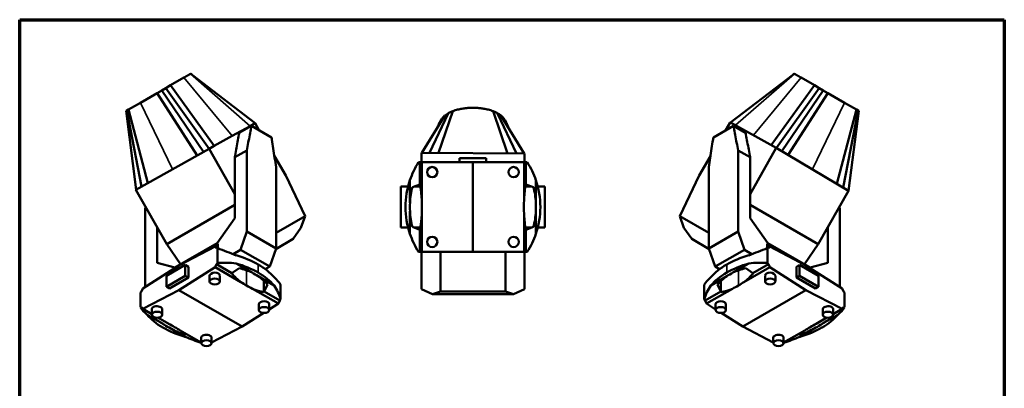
# Paper-space layout 'Sheet_1' of a CAD drawing. Header units: millimetres. Extents: x 1 to 117, y 1 to 117.
# Tile 6 of 6: x 1 to 117, y 74 to 117. Entities that reach past the tile are written whole.
import ezdxf

# ---------------------------------------------------------------- set-up
doc = ezdxf.new("R2010")
doc.units = ezdxf.units.MM
for name, color, linetype, lineweight in [('Border (ISO)', 7, 'Continuous', 70), ('Visible (ISO)', 7, 'Continuous', 50), ('Visible Narrow (ISO)', 7, 'Continuous', 35)]:
    doc.layers.add(name, color=color, linetype=linetype, lineweight=lineweight)

# ---------------------------------------------------------------- blocks, each defined once
blk = doc.blocks.new('Borders Chauvet')
at = {"layer": 'Border (ISO)'}
for p, q in [((0.79, 117.32), (117.32, 117.32)), ((0.79, 0.79), (0.79, 117.32)), ((117.32, 117.32), (117.32, 0.79))]:
    blk.add_line(p, q, dxfattribs=at)

psp = doc.layouts.new('Sheet_1')

# ---------------------------------------------------------------- linework, layer by layer
at = {"layer": 'Visible (ISO)'}
for p, q in [((21.03, 110.93), (21, 110.91)), ((92.48, 110.91), (92.46, 110.93)), ((18.64, 109.55), (18.07, 109.22)), ((20.22, 110.46), (18.64, 109.55)), ((23.81, 102.38), (18.64, 109.55)), ((28.65, 105.05), (21.74, 110.36)), ((84.9, 105.15), (91.75, 110.37)), ((89.74, 102.47), (94.85, 109.55)), ((94.85, 109.55), (93.27, 110.46)), ((95.41, 109.22), (94.85, 109.55)), ((17.05, 108.63), (15.07, 107.49)), ((17.6, 108.95), (17.05, 108.63)), ((21.8, 101.25), (17.05, 108.63)), ((18.07, 109.22), (17.6, 108.95)), ((22.55, 101.67), (17.6, 108.95)), ((23.21, 102.04), (18.07, 109.22)), ((90.35, 102.14), (95.41, 109.22)), ((90.99, 101.75), (95.89, 108.95)), ((91.73, 101.31), (96.44, 108.63)), ((95.89, 108.95), (95.41, 109.22)), ((96.44, 108.63), (95.89, 108.95)), ((98.42, 107.49), (96.44, 108.63)), ((15.07, 107.49), (13.66, 106.68)), ((99.82, 106.68), (98.42, 107.49)), ((13.38, 106.52), (13.37, 106.51)), ((13.47, 106.56), (13.38, 106.52)), ((14.56, 97.18), (13.38, 106.52)), ((13.66, 106.68), (13.47, 106.56)), ((15.22, 97.55), (13.47, 106.56)), ((15.97, 97.97), (13.66, 106.68)), ((49.29, 101.55), (51.51, 106.23)), ((50.35, 101.55), (52.04, 106.49)), ((58.54, 101.49), (56.82, 106.49)), ((59.59, 101.49), (57.35, 106.23)), ((97.5, 97.89), (99.82, 106.68)), ((98.24, 97.46), (100.02, 106.56)), ((98.89, 97.07), (100.1, 106.52)), ((100.02, 106.56), (99.82, 106.68)), ((100.1, 106.52), (100.02, 106.56)), ((100.12, 106.51), (100.1, 106.52)), ((28.65, 105.05), (28.05, 104.72)), ((29.15, 104.21), (28.65, 105.05)), ((48.38, 101.56), (51.12, 105.96)), ((50.25, 104.57), (50.72, 105.55)), ((60.51, 101.48), (57.74, 105.96)), ((58.62, 104.54), (58.14, 105.55)), ((84.89, 105.15), (84.34, 104.21)), ((84.89, 105.15), (84.9, 105.15)), ((84.9, 105.15), (90.34, 102.14)), ((28.05, 104.72), (25.93, 103.55)), ((28.21, 104.75), (26.78, 103.93)), ((28.21, 104.75), (30.6, 103.37)), ((50.23, 104.53), (50.23, 104.53)), ((58.64, 104.51), (58.64, 104.51)), ((85.28, 104.75), (82.89, 103.37)), ((85.28, 104.75), (86.71, 103.93)), ((25.93, 103.55), (23.81, 102.38)), ((14.53, 97.17), (23.2, 102.04)), ((23.21, 102.04), (23.2, 102.04)), ((23.2, 102.04), (26.25, 96.66)), ((23.81, 102.38), (23.21, 102.04)), ((26.25, 101.02), (27.68, 101.84)), ((27.68, 92.23), (27.68, 101.84)), ((48.34, 101.56), (60.52, 101.48)), ((48.34, 100.44), (48.34, 101.56)), ((60.52, 101.48), (60.52, 100.44)), ((87.24, 101.02), (85.81, 101.84)), ((85.81, 92.23), (85.81, 101.84)), ((87.24, 96.66), (90.34, 102.14)), ((90.34, 102.14), (98.9, 97.07)), ((26.25, 101.02), (26.25, 93.83)), ((32.29, 98.87), (30.93, 101.17)), ((48.16, 100.44), (48, 100.44)), ((48.16, 97.82), (48.16, 100.44)), ((48.38, 100.44), (48.16, 100.44)), ((48.38, 96.1), (48.38, 100.44)), ((54.43, 100.44), (48.38, 100.44)), ((52.86, 100.94), (56, 100.94)), ((52.86, 100.44), (52.86, 100.94)), ((54.43, 100.44), (60.48, 100.44)), ((54.43, 100.44), (54.43, 89.84)), ((56, 100.44), (56, 100.94)), ((60.48, 100.44), (60.7, 100.44)), ((60.48, 96.1), (60.48, 100.44)), ((60.7, 100.44), (60.86, 100.44)), ((60.7, 97.82), (60.7, 100.44)), ((82.55, 101.17), (81.2, 98.87)), ((87.24, 101.02), (87.24, 93.83)), ((31.13, 99.85), (31.13, 90.24)), ((82.35, 99.85), (82.35, 90.24)), ((34.58, 94.05), (32.29, 98.87)), ((46.98, 95.64), (46.98, 98.32)), ((61.88, 95.64), (61.88, 98.32)), ((81.2, 98.87), (78.91, 94.05)), ((18.19, 90.73), (14.53, 97.17)), ((46.76, 97.58), (45.91, 97.58)), ((45.91, 97.58), (45.91, 92.7)), ((47.27, 97.5), (48.16, 97.82)), ((48.23, 97.58), (47.49, 97.58)), ((48.16, 97.82), (48.19, 97.83)), ((61.37, 97.58), (60.63, 97.58)), ((60.7, 97.82), (60.67, 97.83)), ((61.59, 97.5), (60.7, 97.82)), ((62.1, 97.58), (62.95, 97.58)), ((62.95, 97.58), (62.95, 92.7)), ((98.9, 97.07), (95.3, 90.73)), ((15.63, 94.89), (15.68, 95.15)), ((15.78, 94.97), (15.63, 94.89)), ((15.63, 85.67), (15.63, 94.89)), ((18.19, 90.73), (26.25, 95.38)), ((46.97, 94.99), (46.97, 95.28)), ((46.98, 94.63), (46.98, 91.96)), ((61.88, 94.63), (61.88, 91.96)), ((61.89, 95.28), (61.89, 94.99)), ((87.24, 95.38), (95.3, 90.73)), ((97.71, 94.97), (97.86, 94.89)), ((97.86, 94.89), (97.81, 95.15)), ((97.86, 85.67), (97.86, 94.89)), ((26.25, 93.83), (24.16, 90.86)), ((31.13, 92.06), (34.58, 94.05)), ((34.07, 92.68), (34.58, 94.05)), ((48.38, 94.17), (48.38, 89.84)), ((60.48, 94.17), (60.48, 89.84)), ((82.35, 92.06), (78.91, 94.05)), ((78.91, 94.05), (79.41, 92.68)), ((87.24, 93.83), (89.33, 90.86)), ((17.06, 92.71), (17.06, 88.53)), ((26.93, 90.07), (27.68, 92.23)), ((27.68, 92.23), (31.13, 90.24)), ((33.17, 91.35), (34.07, 92.68)), ((45.91, 92.7), (46.76, 92.7)), ((48.16, 92.45), (47.27, 92.77)), ((47.49, 92.7), (48.23, 92.7)), ((48.16, 92.45), (48.16, 89.84)), ((48.19, 92.44), (48.16, 92.45)), ((60.63, 92.7), (61.37, 92.7)), ((60.67, 92.44), (60.7, 92.45)), ((60.7, 92.45), (61.59, 92.77)), ((60.7, 92.45), (60.7, 89.84)), ((62.95, 92.7), (62.1, 92.7)), ((79.41, 92.68), (80.32, 91.35)), ((85.81, 92.23), (82.35, 90.24)), ((86.56, 90.07), (85.81, 92.23)), ((96.42, 92.71), (96.42, 88.53)), ((31.1, 90.16), (33.17, 91.35)), ((82.38, 90.16), (80.32, 91.35)), ((19.82, 88.36), (18.19, 90.73)), ((24.16, 90.86), (19.15, 87.97)), ((23.91, 90.44), (19.63, 88.21)), ((21.35, 89.11), (24.22, 90.76)), ((24.22, 90.76), (23.63, 90.29)), ((24.3, 90.22), (23.91, 90.44)), ((24.07, 90.25), (23.91, 90.44)), ((24.18, 90.26), (24.07, 90.25)), ((24.18, 90.26), (24.18, 88.51)), ((24.22, 90.26), (24.22, 90.76)), ((26.93, 90.07), (26.04, 89.56)), ((26.93, 90.07), (30.38, 88.08)), ((31.13, 90.24), (30.38, 88.08)), ((48, 89.84), (48.16, 89.84)), ((48.16, 89.84), (48.38, 89.84)), ((48.34, 89.84), (48.34, 85.39)), ((48.38, 89.84), (54.43, 89.84)), ((50.58, 89.84), (50.58, 85.14)), ((60.48, 89.84), (54.43, 89.84)), ((58.28, 89.84), (58.28, 85.14)), ((60.7, 89.84), (60.48, 89.84)), ((60.52, 89.84), (60.52, 85.39)), ((60.86, 89.84), (60.7, 89.84)), ((82.35, 90.24), (83.11, 88.08)), ((83.11, 88.08), (86.56, 90.07)), ((87.44, 89.56), (86.56, 90.07)), ((89.19, 90.22), (89.57, 90.44)), ((89.26, 90.26), (89.26, 90.76)), ((89.26, 90.76), (92.14, 89.11)), ((89.26, 90.76), (89.85, 90.29)), ((89.3, 90.26), (89.3, 88.51)), ((89.3, 90.26), (89.42, 90.25)), ((94.34, 87.97), (89.33, 90.86)), ((89.42, 90.25), (89.57, 90.44)), ((89.57, 90.44), (93.85, 88.21)), ((95.3, 90.73), (93.66, 88.36)), ((15.35, 85.5), (19.63, 88.21)), ((17.06, 88.53), (19.15, 87.97)), ((20.39, 88.27), (18.17, 86.99)), ((19.63, 85.3), (23.91, 88.01)), ((20.75, 88.07), (20.39, 88.27)), ((20.39, 86.99), (20.39, 88.27)), ((20.75, 88.07), (20.75, 86.78)), ((23.91, 88.01), (24.07, 88.38)), ((26.98, 86.24), (23.91, 88.01)), ((24.07, 88.38), (24.18, 88.51)), ((25.91, 87.31), (24.07, 88.38)), ((26.77, 87.88), (25.91, 87.31)), ((28.29, 87.36), (26.4, 88.45)), ((29.86, 87.78), (30.38, 88.08)), ((83.11, 88.08), (83.63, 87.78)), ((85.2, 87.36), (87.09, 88.45)), ((86.51, 86.24), (89.57, 88.01)), ((86.72, 87.88), (87.57, 87.31)), ((87.57, 87.31), (89.42, 88.38)), ((89.42, 88.38), (89.3, 88.51)), ((89.57, 88.01), (89.42, 88.38)), ((93.85, 85.3), (89.57, 88.01)), ((92.74, 88.07), (93.09, 88.27)), ((92.74, 86.78), (92.74, 88.07)), ((93.09, 88.27), (93.09, 86.99)), ((95.32, 86.99), (93.09, 88.27)), ((98.13, 85.5), (93.85, 88.21)), ((96.42, 88.53), (94.34, 87.97)), ((18.17, 85.7), (20.39, 86.99)), ((18.17, 86.99), (18.17, 85.7)), ((20.75, 86.78), (18.52, 85.5)), ((20.75, 86.78), (20.39, 86.99)), ((23.26, 86.97), (23.26, 86.32)), ((24.48, 87), (24.48, 86.32)), ((25.91, 87.31), (25.89, 87.27)), ((29, 86.94), (30.89, 85.85)), ((29.7, 86.38), (29.7, 85.07)), ((84.48, 86.94), (82.59, 85.85)), ((83.78, 86.38), (83.78, 85.07)), ((87.57, 87.31), (87.6, 87.27)), ((89.01, 86.32), (89.01, 87)), ((90.23, 86.32), (90.23, 86.97)), ((92.74, 86.78), (93.09, 86.99)), ((94.97, 85.5), (92.74, 86.78)), ((93.09, 86.99), (95.32, 85.7)), ((95.32, 85.7), (95.32, 86.99)), ((15.09, 85.01), (15.2, 85.13)), ((15.2, 85.13), (15.35, 85.5)), ((19.63, 85.3), (15.35, 83.07)), ((18.52, 85.5), (18.17, 85.7)), ((19.63, 85.3), (27.13, 80.97)), ((28.34, 85.46), (31.41, 83.69)), ((29.7, 85.07), (29.71, 85.12)), ((29.71, 85.12), (30.11, 85.95)), ((29.71, 85.12), (31.56, 84.05)), ((31.67, 85.93), (31.67, 84.18)), ((48.34, 85.39), (49.63, 84.82)), ((49.63, 84.82), (50.58, 85.14)), ((50.58, 85.14), (58.28, 85.14)), ((58.28, 85.14), (59.23, 84.82)), ((59.23, 84.82), (60.52, 85.39)), ((81.81, 85.93), (81.81, 84.18)), ((83.77, 85.12), (81.92, 84.05)), ((85.14, 85.46), (82.08, 83.69)), ((83.77, 85.12), (83.37, 85.95)), ((83.78, 85.07), (83.77, 85.12)), ((93.85, 85.3), (86.36, 80.97)), ((93.85, 85.3), (98.13, 83.07)), ((94.97, 85.5), (95.32, 85.7)), ((98.29, 85.13), (98.13, 85.5)), ((98.4, 85.01), (98.29, 85.13)), ((15.09, 85.01), (15.09, 83.26)), ((31.56, 84.05), (31.41, 83.69)), ((31.67, 84.18), (31.56, 84.05)), ((49.63, 84.82), (59.23, 84.82)), ((81.81, 84.18), (81.92, 84.05)), ((81.92, 84.05), (82.08, 83.69)), ((98.4, 85.01), (98.4, 83.26)), ((15.2, 83.26), (15.09, 83.26)), ((15.35, 83.07), (15.2, 83.26)), ((16.44, 82.45), (15.35, 83.07)), ((16.44, 82.38), (16.44, 83.07)), ((17.66, 82.38), (17.66, 83.03)), ((29.1, 82.94), (29.1, 83.59)), ((31.41, 83.69), (30.32, 83)), ((30.32, 82.94), (30.32, 83.63)), ((82.08, 83.69), (83.16, 83)), ((83.16, 83.63), (83.16, 82.94)), ((84.38, 83.59), (84.38, 82.94)), ((95.83, 83.03), (95.83, 82.38)), ((97.05, 82.45), (98.13, 83.07)), ((97.05, 83.07), (97.05, 82.38)), ((98.13, 83.07), (98.29, 83.26)), ((98.29, 83.26), (98.4, 83.26)), ((17.76, 81.28), (15.87, 82.37)), ((16.65, 82.04), (16.74, 82.08)), ((18.42, 81.3), (17.15, 82.04)), ((29.68, 82.59), (27.13, 80.97)), ((83.8, 82.59), (86.36, 80.97)), ((95.07, 81.3), (96.33, 82.04)), ((95.73, 81.28), (97.62, 82.37)), ((96.84, 82.04), (96.74, 82.08)), ((18.47, 80.86), (20.36, 79.77)), ((19.78, 80.52), (22.28, 79.07)), ((23.5, 79.09), (27.13, 80.97)), ((89.98, 79.09), (86.36, 80.97)), ((93.7, 80.52), (91.2, 79.07)), ((95.01, 80.86), (93.12, 79.77)), ((19.99, 80.4), (19.99, 80.11)), ((20.63, 80.03), (19.99, 80.11)), ((22.28, 79.69), (22.28, 79.01)), ((23.5, 79.66), (23.5, 79.01)), ((89.98, 79.01), (89.98, 79.66)), ((91.2, 79.01), (91.2, 79.69)), ((92.86, 80.03), (93.49, 80.11)), ((93.49, 80.4), (93.49, 80.11))]:
    psp.add_line(p, q, dxfattribs=at)
for centre in [(49.61, 99.27), (59.25, 99.27), (49.61, 91), (59.25, 91)]:
    psp.add_circle(centre, 0.61, dxfattribs=at)
for centre, radius, start, end in [((56.32, 95.14), 9.87, 147.5365, 161.2066), ((52.54, 95.14), 9.87, 18.7934, 32.4635), ((56.32, 95.14), 9.87, 161.2066, 180.02), ((52.54, 95.14), 9.87, 359.98, 18.7934), ((56.3, 95.14), 9.33, 165.3224, 176.8789), ((52.56, 95.14), 9.33, 3.1211, 14.6776), ((56.3, 95.14), 9.33, 176.8789, 183.1211), ((31.97, 95.15), 16.43, 359.9548, 3.3233), ((76.89, 95.15), 16.43, 176.6767, 180.0452), ((52.56, 95.14), 9.33, 356.8789, 3.1211), ((56.32, 95.13), 9.87, 179.98, 198.7934), ((56.3, 95.14), 9.33, 183.1211, 194.6776), ((31.97, 95.12), 16.43, 356.6767, 0.0452), ((76.89, 95.12), 16.43, 179.9548, 183.3233), ((52.56, 95.14), 9.33, 345.3224, 356.8789), ((52.54, 95.13), 9.87, 341.2066, 0.02), ((56.32, 95.13), 9.87, 198.7934, 212.4635), ((52.54, 95.13), 9.87, 327.5365, 341.2066)]:
    psp.add_arc(centre, radius, start, end, dxfattribs=at)
for centre, major_axis, ratio, start_param, end_param in [((31.97, 95.15), (16.43, 0), 1, 0.058003, 0.163963), ((76.89, 95.15), (0, -16.43), 1, 4.548426, 4.654386), ((31.97, 95.12), (16.43, 0), 1, 6.119223, 6.225182), ((76.89, 95.12), (0, -16.43), 1, 4.770392, 4.876352), ((22.04, 87.9), (-9.83, 2.93), 0.282008, 4.338858, 4.577447), ((91.45, 87.9), (9.83, 2.93), 0.282008, 1.705739, 1.944327), ((22.04, 79.74), (8.84, 6.13), 0.714693, 0.653059, 0.891647), ((22.04, 84.3), (-9.87, 0), 0.57735, 3.926641, 4.254997), ((91.45, 84.3), (9.87, 0), 0.57735, 2.028189, 2.356544), ((91.45, 79.74), (-8.84, 6.13), 0.714693, 5.391538, 5.630126), ((22.04, 83.34), (9.87, 0), 0.57735, 0.785048, 1.113404), ((22.06, 79.76), (8.36, 5.8), 0.714693, 0.379526, 0.581226), ((22.04, 84.3), (-9.87, 0), 0.57735, 3.598985, 3.92734), ((91.44, 84.3), (9.87, 0), 0.57735, 2.355845, 2.6842), ((91.45, 83.34), (-9.87, 0), 0.57735, 5.169781, 5.498137), ((91.43, 79.76), (-8.36, 5.8), 0.714693, 5.701959, 5.90366), ((23.87, 86.99), (0.61, 0.028), 0.605376, 6.255632, 9.397224), ((39.25, 113.19), (-10.8, -27.78), 0.446039, 6.050593, 6.156553), ((39.25, 93.22), (16.43, 0.75), 0.605376, 3.841434, 3.900225), ((22.06, 83.35), (-9.33, 0), 0.57735, 3.872518, 3.981464), ((22.06, 79.76), (8.36, 5.8), 0.714693, 0.06888, 0.27058), ((22.04, 83.33), (9.87, 0), 0.57735, 0.457392, 0.785748), ((22.04, 87.9), (-9.83, 2.93), 0.282008, 3.444258, 3.682846), ((91.44, 87.9), (9.83, 2.93), 0.282008, 2.600339, 2.838927), ((91.44, 83.33), (-9.87, 0), 0.57735, 5.497437, 5.825793), ((91.43, 79.76), (-8.36, 5.8), 0.714693, 6.012605, 6.214306), ((91.43, 83.35), (9.33, 0), 0.57735, 2.301722, 2.410667), ((74.23, 93.22), (-16.43, 0.75), 0.605376, 2.38296, 2.441751), ((74.23, 113.19), (10.8, -27.78), 0.446039, 0.126632, 0.232592), ((89.62, 86.99), (0.61, -0.028), 0.605376, 0.027554, 3.169146), ((39.27, 93.21), (16.43, 0.75), 0.605376, 3.898649, 3.95744), ((39.27, 113.18), (-10.8, -27.78), 0.446039, 6.272559, 6.378519), ((22.04, 79.74), (8.84, 6.13), 0.714693, 6.041644, 6.280232), ((91.44, 79.74), (-8.84, 6.13), 0.714693, 0.002953, 0.241542), ((74.22, 113.18), (10.8, -27.78), 0.446039, 6.187852, 6.293812), ((74.22, 93.21), (-16.43, 0.75), 0.605376, 2.325745, 2.384536), ((29.71, 83.61), (0.61, 0.028), 0.605376, 6.255632, 9.397224), ((83.77, 83.61), (0.61, -0.028), 0.605376, 0.027554, 3.169146), ((24.72, 81.28), (9.83, -2.93), 0.282008, 3.444258, 3.682846), ((17.05, 83.05), (-0.61, 0.025), 0.54788, 3.164163, 6.305756), ((96.44, 83.05), (-0.61, -0.025), 0.54788, 3.119022, 6.260615), ((88.77, 81.28), (-9.83, -2.93), 0.282008, 2.600339, 2.838927), ((24.72, 84.88), (9.87, 0), 0.57735, 3.598985, 3.92734), ((24.7, 81.28), (-9.3, 2.77), 0.282008, 0.613086, 0.814787), ((88.78, 81.28), (9.3, 2.77), 0.282008, 5.468399, 5.670099), ((88.77, 84.88), (-9.87, 0), 0.57735, 2.355845, 2.6842), ((24.72, 84.88), (9.87, 0), 0.57735, 3.926641, 4.254997), ((24.7, 84.87), (-9.33, 0), 0.57735, 0.730925, 0.839871), ((7.49, 74.89), (16.43, -0.68), 0.54788, 0.80718, 0.865971), ((24.7, 81.28), (-9.3, 2.77), 0.282008, 0.923732, 1.125433), ((7.51, 74.88), (16.43, -0.68), 0.54788, 0.749965, 0.808757), ((88.76, 84.88), (-9.87, 0), 0.57735, 2.028189, 2.356544), ((88.78, 81.28), (9.3, 2.77), 0.282008, 5.157753, 5.359453), ((105.98, 74.88), (-16.43, -0.68), 0.54788, 5.474429, 5.53322), ((105.99, 74.89), (-16.43, -0.68), 0.54788, 5.417214, 5.476005), ((88.78, 84.87), (9.33, 0), 0.57735, 5.443314, 5.55226), ((24.72, 81.28), (9.83, -2.93), 0.282008, 4.338858, 4.546465), ((22.89, 79.67), (-0.61, 0.025), 0.54788, 3.164163, 6.305756), ((90.59, 79.67), (-0.61, -0.025), 0.54788, 3.119022, 6.260615), ((88.76, 81.28), (-9.83, -2.93), 0.282008, 1.736721, 1.944327)]:
    psp.add_ellipse(centre, major_axis=major_axis, ratio=ratio, start_param=start_param, end_param=end_param, dxfattribs=at)
for centre, major_axis in [((23.87, 86.32), (0.61, 0)), ((89.62, 86.32), (-0.61, 0)), ((29.71, 82.94), (-0.61, 0)), ((83.77, 82.94), (0.61, 0)), ((17.05, 82.38), (0.61, 0)), ((96.44, 82.38), (-0.61, 0)), ((22.89, 79.01), (-0.61, 0)), ((90.59, 79.01), (0.61, 0))]:
    psp.add_ellipse(centre, major_axis=major_axis, ratio=0.57735, dxfattribs=at)
for points, knots in [([(21, 110.91), (21, 110.91), (20.99, 110.91), (20.98, 110.9), (20.97, 110.9), (20.96, 110.89), (20.96, 110.89), (20.95, 110.88), (20.94, 110.88), (20.93, 110.87), (20.92, 110.87), (20.91, 110.86), (20.9, 110.86), (20.9, 110.85), (20.89, 110.85), (20.88, 110.84), (20.87, 110.84), (20.86, 110.83), (20.85, 110.83), (20.84, 110.82), (20.84, 110.82), (20.83, 110.81), (20.82, 110.81), (20.81, 110.8), (20.8, 110.8), (20.79, 110.79), (20.79, 110.79), (20.78, 110.79), (20.78, 110.78), (20.77, 110.78), (20.77, 110.78), (20.76, 110.77), (20.75, 110.77), (20.74, 110.76), (20.73, 110.76), (20.71, 110.75), (20.7, 110.74), (20.69, 110.73), (20.67, 110.72), (20.66, 110.72), (20.64, 110.71), (20.63, 110.7), (20.61, 110.69), (20.59, 110.68), (20.57, 110.67), (20.55, 110.66), (20.53, 110.64), (20.51, 110.63), (20.49, 110.62), (20.47, 110.61), (20.44, 110.59), (20.41, 110.57), (20.39, 110.56), (20.36, 110.54), (20.32, 110.52), (20.29, 110.5), (20.26, 110.48), (20.22, 110.46)], [0, 0, 0, 0, 0.055556, 0.055556, 0.055556, 0.111111, 0.111111, 0.111111, 0.166667, 0.166667, 0.166667, 0.222222, 0.222222, 0.222222, 0.277778, 0.277778, 0.277778, 0.333333, 0.333333, 0.333333, 0.388889, 0.388889, 0.388889, 0.444444, 0.444444, 0.444444, 0.486304, 0.486304, 0.486304, 0.5, 0.5, 0.5, 0.555555, 0.555555, 0.555555, 0.611111, 0.611111, 0.611111, 0.666666, 0.666666, 0.666666, 0.722222, 0.722222, 0.722222, 0.777777, 0.777777, 0.777777, 0.833333, 0.833333, 0.833333, 0.888889, 0.888889, 0.888889, 0.944444, 0.944444, 0.944444, 1, 1, 1, 1]), ([(93.27, 110.46), (93.23, 110.48), (93.19, 110.5), (93.16, 110.52), (93.13, 110.54), (93.1, 110.56), (93.07, 110.57), (93.04, 110.59), (93.02, 110.61), (93, 110.62), (92.97, 110.63), (92.95, 110.64), (92.93, 110.66), (92.91, 110.67), (92.89, 110.68), (92.88, 110.69), (92.86, 110.7), (92.84, 110.71), (92.83, 110.72), (92.81, 110.72), (92.8, 110.73), (92.79, 110.74), (92.77, 110.75), (92.76, 110.76), (92.75, 110.76), (92.74, 110.77), (92.73, 110.77), (92.72, 110.78), (92.71, 110.78), (92.71, 110.78), (92.71, 110.79), (92.7, 110.79), (92.69, 110.79), (92.69, 110.8), (92.68, 110.8), (92.67, 110.81), (92.66, 110.81), (92.65, 110.82), (92.64, 110.82), (92.63, 110.83), (92.62, 110.83), (92.62, 110.84), (92.61, 110.84), (92.6, 110.85), (92.59, 110.85), (92.58, 110.86), (92.57, 110.86), (92.56, 110.87), (92.56, 110.87), (92.55, 110.88), (92.54, 110.88), (92.53, 110.89), (92.52, 110.89), (92.51, 110.9), (92.51, 110.9), (92.5, 110.91), (92.49, 110.91), (92.48, 110.91)], [-1, -1, -1, -1, -0.944444, -0.944444, -0.944444, -0.888889, -0.888889, -0.888889, -0.833333, -0.833333, -0.833333, -0.777778, -0.777778, -0.777778, -0.722222, -0.722222, -0.722222, -0.666667, -0.666667, -0.666667, -0.611111, -0.611111, -0.611111, -0.555556, -0.555556, -0.555556, -0.5, -0.5, -0.5, -0.486304, -0.486304, -0.486304, -0.444444, -0.444444, -0.444444, -0.388889, -0.388889, -0.388889, -0.333333, -0.333333, -0.333333, -0.277778, -0.277778, -0.277778, -0.222222, -0.222222, -0.222222, -0.166667, -0.166667, -0.166667, -0.111111, -0.111111, -0.111111, -0.055556, -0.055556, -0.055556, 0, 0, 0, 0]), ([(51.51, 106.23), (51.44, 106.19), (51.37, 106.15), (51.24, 106.05), (51.18, 106.01), (51.12, 105.96)], [-1.414948, -1.414948, -1.414948, -1.414948, -0.707521, -0.707521, 0, 0, 0, 0]), ([(52.04, 106.49), (51.97, 106.46), (51.91, 106.44), (51.79, 106.39), (51.73, 106.36), (51.62, 106.3), (51.56, 106.27), (51.51, 106.23)], [-1, -1, -1, -1, -0.666667, -0.666667, -0.333333, -0.333333, 0, 0, 0, 0]), ([(54.43, 106.89), (54.31, 106.89), (54.18, 106.89), (53.91, 106.88), (53.76, 106.86), (53.46, 106.83), (53.3, 106.81), (52.97, 106.75), (52.79, 106.71), (52.43, 106.62), (52.23, 106.56), (52.04, 106.49)], [-1, -1, -1, -1, -0.8, -0.8, -0.6, -0.6, -0.4, -0.4, -0.2, -0.2, 0, 0, 0, 0]), ([(56.82, 106.49), (56.63, 106.56), (56.43, 106.62), (56.07, 106.71), (55.89, 106.75), (55.56, 106.81), (55.4, 106.83), (55.1, 106.86), (54.95, 106.88), (54.68, 106.89), (54.55, 106.89), (54.43, 106.89)], [0, 0, 0, 0, 0.2, 0.2, 0.4, 0.4, 0.6, 0.6, 0.8, 0.8, 1, 1, 1, 1]), ([(57.35, 106.23), (57.3, 106.27), (57.24, 106.3), (57.13, 106.36), (57.07, 106.39), (56.95, 106.44), (56.89, 106.46), (56.82, 106.49)], [0, 0, 0, 0, 0.333333, 0.333333, 0.666667, 0.666667, 1, 1, 1, 1]), ([(57.74, 105.96), (57.7, 106), (57.65, 106.03), (57.56, 106.1), (57.51, 106.13), (57.43, 106.18), (57.39, 106.21), (57.35, 106.23)], [0, 0, 0, 0, 0.3333333, 0.3333333, 0.6666667, 0.6666667, 1, 1, 1, 1]), ([(50.72, 105.55), (50.69, 105.5), (50.66, 105.45), (50.6, 105.37), (50.57, 105.32), (50.53, 105.24), (50.51, 105.2), (50.47, 105.13), (50.45, 105.09), (50.42, 105.02), (50.4, 104.99), (50.38, 104.93), (50.36, 104.9), (50.35, 104.86), (50.34, 104.85), (50.34, 104.84)], [-1, -1, -1, -1, -0.9444444, -0.9444444, -0.8888889, -0.8888889, -0.8333333, -0.8333333, -0.7777778, -0.7777778, -0.7222222, -0.7222222, -0.6666667, -0.6666667, -0.6483486, -0.6483486, -0.6483486, -0.6483486]), ([(51.12, 105.96), (51.07, 105.92), (51.03, 105.89), (50.96, 105.82), (50.93, 105.79), (50.87, 105.73), (50.84, 105.69), (50.78, 105.62), (50.75, 105.59), (50.72, 105.55)], [-1, -1, -1, -1, -0.75, -0.75, -0.5, -0.5, -0.25, -0.25, 0, 0, 0, 0]), ([(58.14, 105.55), (58.11, 105.59), (58.08, 105.62), (58.02, 105.69), (57.99, 105.73), (57.93, 105.79), (57.9, 105.82), (57.83, 105.89), (57.79, 105.92), (57.74, 105.96)], [0, 0, 0, 0, 0.25, 0.25, 0.5, 0.5, 0.75, 0.75, 1, 1, 1, 1]), ([(58.52, 104.84), (58.52, 104.85), (58.51, 104.86), (58.5, 104.9), (58.49, 104.93), (58.46, 104.99), (58.44, 105.02), (58.41, 105.09), (58.39, 105.13), (58.35, 105.2), (58.33, 105.24), (58.29, 105.32), (58.26, 105.37), (58.2, 105.45), (58.17, 105.5), (58.14, 105.55)], [0.6435791, 0.6435791, 0.6435791, 0.6435791, 0.6666667, 0.6666667, 0.7222222, 0.7222222, 0.7777778, 0.7777778, 0.8333333, 0.8333333, 0.8888889, 0.8888889, 0.9444444, 0.9444444, 1, 1, 1, 1]), ([(26.78, 103.93), (26.77, 103.86), (26.75, 103.79), (26.69, 103.43), (26.63, 103.14), (26.52, 102.54), (26.47, 102.24), (26.36, 101.63), (26.3, 101.32), (26.25, 101.02)], [-46.389121, -46.389121, -46.389121, -46.389121, -43.725621, -43.725621, -32.856332, -32.856332, -21.461976, -21.461976, -9.930137, -9.930137, -9.930137, -9.930137]), ([(27.68, 101.84), (27.73, 102.15), (27.79, 102.46), (27.9, 103.06), (27.96, 103.37), (28.06, 103.96), (28.12, 104.25), (28.18, 104.61), (28.2, 104.68), (28.21, 104.75)], [-6.651218, -6.651218, -6.651218, -6.651218, -4.547463, -4.547463, -2.468789, -2.468789, -0.485903, -0.485903, 0, 0, 0, 0]), ([(50.19, 104.47), (50.21, 104.51), (50.23, 104.56), (50.28, 104.69), (50.31, 104.76), (50.34, 104.84)], [3.723551, 3.723551, 3.723551, 3.723551, 5.175863, 5.175863, 7.53056, 7.53056, 7.53056, 7.53056]), ([(50.2, 104.48), (50.2, 104.49), (50.22, 104.52), (50.24, 104.55), (50.24, 104.56), (50.24, 104.56)], [0, 0, 0, 0, 1.381118, 1.381118, 2.123558, 2.123558, 2.123558, 2.123558]), ([(58.62, 104.54), (58.62, 104.54), (58.62, 104.54), (58.63, 104.53), (58.64, 104.51), (58.66, 104.48), (58.67, 104.46), (58.67, 104.46)], [1.764494, 1.764494, 1.764494, 1.764494, 1.85649, 1.85649, 2.854919, 2.854919, 3.928286, 3.928286, 3.928286, 3.928286]), ([(85.81, 101.84), (85.75, 102.15), (85.7, 102.46), (85.59, 103.06), (85.53, 103.37), (85.42, 103.96), (85.37, 104.25), (85.3, 104.61), (85.29, 104.68), (85.28, 104.75)], [-6.651218, -6.651218, -6.651218, -6.651218, -4.547463, -4.547463, -2.468789, -2.468789, -0.485903, -0.485903, 0, 0, 0, 0]), ([(86.71, 103.93), (86.72, 103.86), (86.73, 103.79), (86.8, 103.43), (86.85, 103.14), (86.96, 102.54), (87.02, 102.24), (87.13, 101.63), (87.18, 101.32), (87.24, 101.02)], [-46.389121, -46.389121, -46.389121, -46.389121, -43.725621, -43.725621, -32.856332, -32.856332, -21.461976, -21.461976, -9.930137, -9.930137, -9.930137, -9.930137]), ([(30.6, 103.37), (30.61, 103.29), (30.63, 103.2), (30.69, 102.77), (30.74, 102.41), (30.85, 101.7), (30.91, 101.33), (31.02, 100.59), (31.07, 100.22), (31.13, 99.85)], [-29.629865, -29.629865, -29.629865, -29.629865, -27.465265, -27.465265, -18.631898, -18.631898, -9.371814, -9.371814, 0, 0, 0, 0]), ([(82.89, 103.37), (82.87, 103.29), (82.86, 103.2), (82.79, 102.77), (82.74, 102.41), (82.63, 101.7), (82.58, 101.33), (82.47, 100.59), (82.41, 100.22), (82.35, 99.85)], [-29.629865, -29.629865, -29.629865, -29.629865, -27.465265, -27.465265, -18.631898, -18.631898, -9.371814, -9.371814, 0, 0, 0, 0])]:
    psp.add_open_spline(points, degree=3, knots=knots, dxfattribs=at)
for points in [[(21.03, 110.93), (21.27, 110.73), (21.51, 110.54), (21.74, 110.36)], [(91.75, 110.37), (91.98, 110.55), (92.22, 110.74), (92.46, 110.93)], [(13.52, 105.45), (13.48, 105.8), (13.43, 106.16), (13.37, 106.51)], [(100.12, 106.51), (100.06, 106.15), (100.01, 105.8), (99.96, 105.44)], [(50.24, 104.55), (50.24, 104.56), (50.24, 104.56), (50.25, 104.57)], [(58.52, 104.84), (58.57, 104.7), (58.63, 104.57), (58.68, 104.44)], [(58.62, 104.54), (58.63, 104.54), (58.63, 104.53), (58.63, 104.53)]]:
    psp.add_open_spline(points, degree=3, dxfattribs=at)
at = {"layer": 'Visible Narrow (ISO)'}
for p, q in [((28.05, 104.72), (21, 110.91)), ((85.51, 104.81), (92.48, 110.91)), ((25.93, 103.55), (20.22, 110.46)), ((87.62, 103.64), (93.27, 110.46)), ((18.88, 99.61), (15.07, 107.49)), ((94.62, 99.6), (98.42, 107.49)), ((27.64, 87.63), (27.64, 85.84)), ((29.02, 88.33), (29.02, 87.36)), ((84.47, 88.33), (84.47, 87.36)), ((85.85, 87.63), (85.85, 85.84))]:
    psp.add_line(p, q, dxfattribs=at)

# ---------------------------------------------------------------- block references
psp.add_blockref('Borders Chauvet', (0, 0))

doc.saveas('drawing.dxf')
